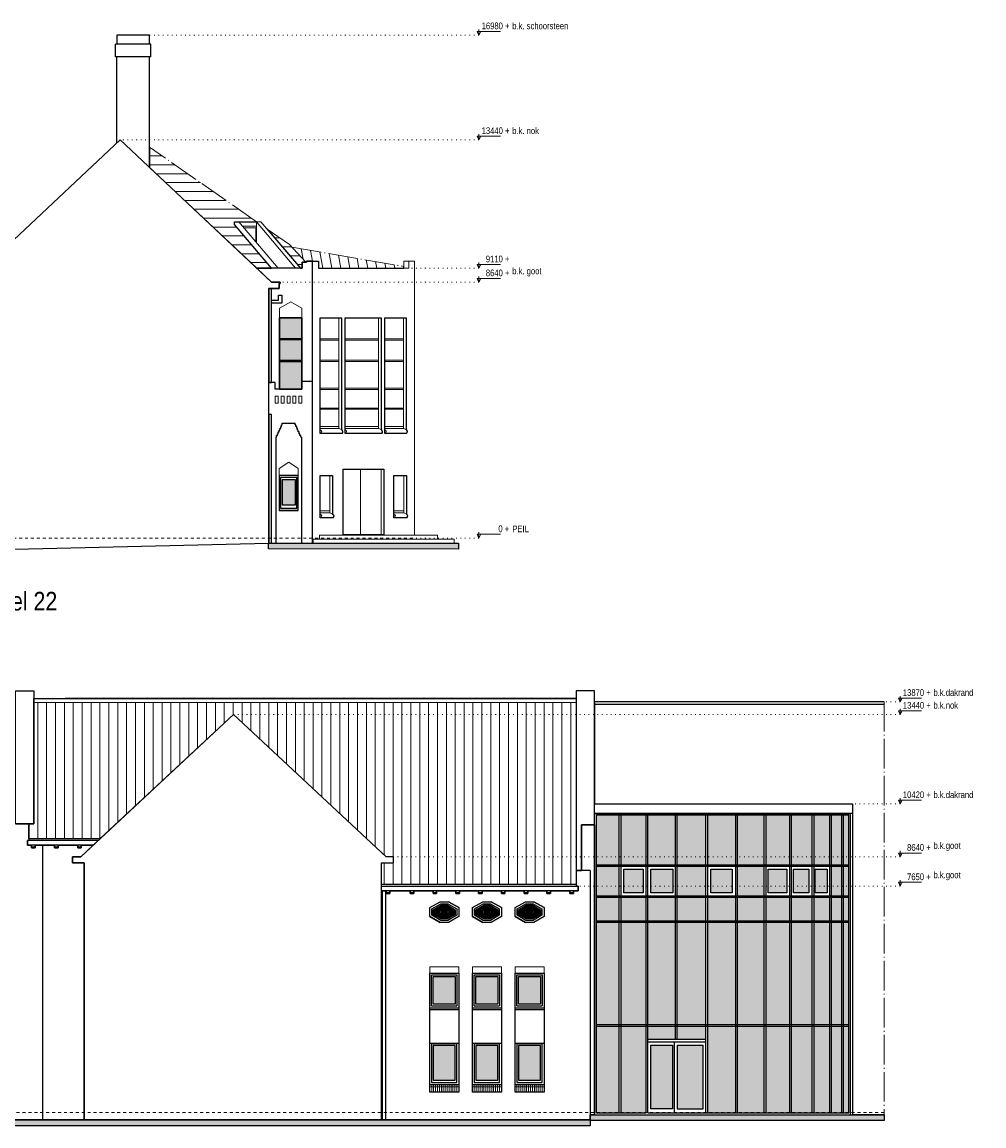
# Model space of a CAD drawing. Extents: x -59835 to 56084, y -767 to 195624.
# Tile 35 of 35: x -7850 to 24638, y 158353 to 195624. Entities that reach past the tile are written whole.
import ezdxf

# ---------------------------------------------------------------- set-up
doc = ezdxf.new("R2010")
doc.units = 0
doc.header["$MEASUREMENT"] = 0
for name, pattern in [('DASHDOT', [1250, 1000, -112.5, 25, -112.5]), ('DASHED', [200, 100, -100]), ('DOT', [150, 25, -125])]:
    doc.linetypes.add(name, pattern=pattern)
for name, color, linetype in [('101 - TEKSTEN', 7, 'Continuous'), ('102 - MAATVOERING', 7, 'Continuous'), ('21 - BUITENWANDEN', 92, 'Continuous'), ('27 - DAKEN', 92, 'Continuous'), ('31 - BUITENKOZIJNEN', 7, 'Continuous'), ('31.1 - ARCERING', 7, 'Continuous'), ('52 - AFVOERVOORZIENINGEN', 92, 'Continuous'), ('90 - TERREIN', 7, 'Continuous')]:
    doc.layers.add(name, color=color, linetype=linetype)

msp = doc.modelspace()

# ---------------------------------------------------------------- hatches: boundary and pattern name
at = {"layer": '27 - DAKEN', "linetype": 'Continuous', "lineweight": 13}
h = msp.add_hatch(dxfattribs=at)
h.set_pattern_fill("~A--G'$~", color=253, style=0, pattern_type=0)
h.set_pattern_definition([(7e-07, (-3550, 191403), (-4e-06, 300), [])])
h.paths.add_polyline_path([(-3550, 191403), (-3550, 190714.875), (78.625, 187313), (570, 187313), (-670, 188793), (-670, 188883), (73, 188883)])
h = msp.add_hatch(dxfattribs=at)
h.set_pattern_fill("~A--G'$~", color=253, style=0, pattern_type=0)
h.set_pattern_definition([(7e-07, (430.88, 188634.06), (-4e-06, 300), [])])
h.paths.add_polyline_path([(430.875, 188634.0625), (1550, 187313), (1610, 187313), (1610, 187513), (1740, 187513), (1180, 188113)])
h = msp.add_hatch(dxfattribs=at)
h.set_pattern_fill("~A--G'$~", color=253, style=0, pattern_type=0)
h.set_pattern_definition([(100.0195, (1264, 188023), (-295.425, -52.195), [])])
h.paths.add_polyline_path([(1264, 188023), (5050, 187373), (5050, 187313), (2160, 187313), (2160, 187553), (1760, 187553), (1760, 187513), (1740, 187513)])
h = msp.add_hatch(dxfattribs=at)
h.set_pattern_fill("~A--G'$~", color=253, style=0, pattern_type=0)
h.set_pattern_definition([(90, (-7620, 168043), (-300, -1e-05), [])])
h.paths.add_polyline_path([(-7620, 168043), (-7620, 168553), (-7450, 168553), (-7450, 172653), (10870, 172653), (10870, 166503), (4290, 166503), (4290, 167233), (4690, 167233), (4690, 167443), (4450, 167443), (-710, 172243), (-5225, 168043)])
at = {"layer": '31.1 - ARCERING', "linetype": 'Continuous', "lineweight": 5}
for points in [[(850, 184943), (850, 185643), (1600, 185643), (1600, 184943)], [(850, 184943), (850, 185643), (1600, 185643), (1600, 184943)], [(850, 184203), (850, 184903), (1600, 184903), (1600, 184203)], [(850, 184203), (850, 184903), (1600, 184903), (1600, 184203)], [(850, 183233), (850, 184163), (1600, 184163), (1600, 183233)], [(850, 183233), (850, 184163), (1600, 184163), (1600, 183233)], [(930, 179323), (930, 180173), (1380, 180173), (1380, 179323)], [(930, 179323), (930, 180173), (1380, 180173), (1380, 179323)], [(11550, 167173), (11550, 168853), (12320, 168853), (12320, 167173)], [(11550, 167173), (11550, 168853), (12320, 168853), (12320, 167173)], [(12380, 167173), (12380, 168853), (13230, 168853), (13230, 167173)], [(12380, 167173), (12380, 168853), (13230, 168853), (13230, 167173)], [(13290, 167173), (13290, 168853), (14215, 168853), (14215, 167173)], [(13290, 167173), (13290, 168853), (14215, 168853), (14215, 167173)], [(14275, 167173), (14275, 168853), (15250, 168853), (15250, 167173)], [(14275, 167173), (14275, 168853), (15250, 168853), (15250, 167173)], [(15310, 167173), (15310, 168853), (16260, 168853), (16260, 167173)], [(15310, 167173), (15310, 168853), (16260, 168853), (16260, 167173)], [(16320, 167173), (16320, 168853), (17220, 168853), (17220, 167173)], [(16320, 167173), (16320, 168853), (17220, 168853), (17220, 167173)], [(17280, 167173), (17280, 168853), (18080, 168853), (18080, 167173)], [(17280, 167173), (17280, 168853), (18080, 168853), (18080, 167173)], [(18140, 167173), (18140, 168853), (18840, 168853), (18840, 167173)], [(18140, 167173), (18140, 168853), (18840, 168853), (18840, 167173)], [(18900, 167173), (18900, 168853), (19430, 168853), (19430, 167173)], [(18900, 167173), (18900, 168853), (19430, 168853), (19430, 167173)], [(19490, 167173), (19490, 168853), (19840, 168853), (19840, 167173)], [(19490, 167173), (19490, 168853), (19840, 168853), (19840, 167173)], [(19900, 167173), (19900, 168853), (20070, 168853), (20070, 167173)], [(19900, 167173), (19900, 168853), (20070, 168853), (20070, 167173)], [(11550, 166123), (11550, 167123), (12320, 167123), (12320, 166123)], [(11550, 166123), (11550, 167123), (12320, 167123), (12320, 166123)], [(12480, 166223), (12480, 167023), (13130, 167023), (13130, 166223)], [(12480, 166223), (12480, 167023), (13130, 167023), (13130, 166223)], [(13390, 166223), (13390, 167023), (14130, 167023), (14130, 166223)], [(13390, 166223), (13390, 167023), (14130, 167023), (14130, 166223)], [(14275, 166123), (14275, 167123), (15250, 167123), (15250, 166123)], [(14275, 166123), (14275, 167123), (15250, 167123), (15250, 166123)], [(15410, 166223), (15410, 167023), (16140, 167023), (16140, 166223)], [(15410, 166223), (15410, 167023), (16140, 167023), (16140, 166223)], [(16320, 166123), (16320, 167123), (17220, 167123), (17220, 166123)], [(16320, 166123), (16320, 167123), (17220, 167123), (17220, 166123)], [(17350, 166223), (17350, 167023), (17980, 167023), (17980, 166223)], [(17350, 166223), (17350, 167023), (17980, 167023), (17980, 166223)], [(18210, 166223), (18210, 167023), (18720, 167023), (18720, 166223)], [(18210, 166223), (18210, 167023), (18720, 167023), (18720, 166223)], [(18940, 166223), (18940, 167023), (19340, 167023), (19340, 166223)], [(18940, 166223), (18940, 167023), (19340, 167023), (19340, 166223)], [(19490, 166123), (19490, 167123), (19840, 167123), (19840, 166123)], [(19490, 166123), (19490, 167123), (19840, 167123), (19840, 166123)], [(19900, 166123), (19900, 167123), (20070, 167123), (20070, 166123)], [(19900, 166123), (19900, 167123), (20070, 167123), (20070, 166123)], [(11550, 165283), (11550, 166073), (12320, 166073), (12320, 165283)], [(11550, 165283), (11550, 166073), (12320, 166073), (12320, 165283)], [(12380, 165283), (12380, 166073), (13230, 166073), (13230, 165283)], [(12380, 165283), (12380, 166073), (13230, 166073), (13230, 165283)], [(13290, 165283), (13290, 166073), (14215, 166073), (14215, 165283)], [(13290, 165283), (13290, 166073), (14215, 166073), (14215, 165283)], [(14275, 165283), (14275, 166073), (15250, 166073), (15250, 165283)], [(14275, 165283), (14275, 166073), (15250, 166073), (15250, 165283)], [(15310, 165283), (15310, 166073), (16260, 166073), (16260, 165283)], [(15310, 165283), (15310, 166073), (16260, 166073), (16260, 165283)], [(16320, 165283), (16320, 166073), (17220, 166073), (17220, 165283)], [(16320, 165283), (16320, 166073), (17220, 166073), (17220, 165283)], [(17280, 165283), (17280, 166073), (18080, 166073), (18080, 165283)], [(17280, 165283), (17280, 166073), (18080, 166073), (18080, 165283)], [(18140, 165283), (18140, 166073), (18840, 166073), (18840, 165283)], [(18140, 165283), (18140, 166073), (18840, 166073), (18840, 165283)], [(18900, 165283), (18900, 166073), (19430, 166073), (19430, 165283)], [(18900, 165283), (18900, 166073), (19430, 166073), (19430, 165283)], [(19490, 165283), (19490, 166073), (19840, 166073), (19840, 165283)], [(19490, 165283), (19490, 166073), (19840, 166073), (19840, 165283)], [(19900, 165283), (19900, 166073), (20070, 166073), (20070, 165283)], [(19900, 165283), (19900, 166073), (20070, 166073), (20070, 165283)], [(6040, 165588), (6040, 165653.375), (6271.875, 165785.875), (6271.875, 165588)], [(6040, 165588), (6040, 165653.375), (6271.875, 165785.875), (6271.875, 165588)], [(6040, 165558), (6271.875, 165558), (6271.875, 165360.125), (6040, 165492.625)], [(6040, 165558), (6271.875, 165558), (6271.875, 165360.125), (6040, 165492.625)], [(6301.875, 165588), (6301.875, 165803), (6518, 165803), (6518, 165588)], [(6301.875, 165588), (6301.875, 165803), (6518, 165803), (6518, 165588)], [(6301.875, 165558), (6518, 165558), (6518, 165343), (6301.875, 165343)], [(6301.875, 165558), (6518, 165558), (6518, 165343), (6301.875, 165343)], [(6548, 165588), (6548, 165785.875), (6780, 165653.3125), (6780, 165588)], [(6548, 165588), (6548, 165785.875), (6780, 165653.3125), (6780, 165588)], [(6548, 165360.125), (6548, 165558), (6780, 165558), (6780, 165492.625)], [(6548, 165360.125), (6548, 165558), (6780, 165558), (6780, 165492.625)], [(7480, 165588), (7480, 165653.375), (7711.875, 165785.875), (7711.875, 165588)], [(7480, 165588), (7480, 165653.375), (7711.875, 165785.875), (7711.875, 165588)], [(7480, 165558), (7711.875, 165558), (7711.875, 165360.125), (7480, 165492.625)], [(7480, 165558), (7711.875, 165558), (7711.875, 165360.125), (7480, 165492.625)], [(7741.875, 165588), (7741.875, 165803), (7958, 165803), (7958, 165588)], [(7741.875, 165588), (7741.875, 165803), (7958, 165803), (7958, 165588)], [(7741.875, 165558), (7958, 165558), (7958, 165343), (7741.875, 165343)], [(7741.875, 165558), (7958, 165558), (7958, 165343), (7741.875, 165343)], [(7988, 165588), (7988, 165785.875), (8220, 165653.3125), (8220, 165588)], [(7988, 165588), (7988, 165785.875), (8220, 165653.3125), (8220, 165588)], [(7988, 165360.125), (7988, 165558), (8220, 165558), (8220, 165492.625)], [(7988, 165360.125), (7988, 165558), (8220, 165558), (8220, 165492.625)], [(8920, 165588), (8920, 165653.375), (9151.875, 165785.875), (9151.875, 165588)], [(8920, 165588), (8920, 165653.375), (9151.875, 165785.875), (9151.875, 165588)], [(8920, 165558), (9151.875, 165558), (9151.875, 165360.125), (8920, 165492.625)], [(8920, 165558), (9151.875, 165558), (9151.875, 165360.125), (8920, 165492.625)], [(9181.875, 165588), (9181.875, 165803), (9398, 165803), (9398, 165588)], [(9181.875, 165588), (9181.875, 165803), (9398, 165803), (9398, 165588)], [(9181.875, 165558), (9398, 165558), (9398, 165343), (9181.875, 165343)], [(9181.875, 165558), (9398, 165558), (9398, 165343), (9181.875, 165343)], [(9428, 165588), (9428, 165785.875), (9660, 165653.3125), (9660, 165588)], [(9428, 165588), (9428, 165785.875), (9660, 165653.3125), (9660, 165588)], [(9428, 165360.125), (9428, 165558), (9660, 165558), (9660, 165492.625)], [(9428, 165360.125), (9428, 165558), (9660, 165558), (9660, 165492.625)], [(11550, 161773), (11550, 165233), (12320, 165233), (12320, 161773)], [(11550, 161773), (11550, 165233), (12320, 165233), (12320, 161773)], [(12380, 161773), (12380, 165233), (13230, 165233), (13230, 161773)], [(12380, 161773), (12380, 165233), (13230, 165233), (13230, 161773)], [(13290, 161773), (13290, 165233), (14215, 165233), (14215, 161773)], [(13290, 161773), (13290, 165233), (14215, 165233), (14215, 161773)], [(14275, 161773), (14275, 165233), (15250, 165233), (15250, 161773)], [(14275, 161773), (14275, 165233), (15250, 165233), (15250, 161773)], [(15310, 161773), (15310, 165233), (16260, 165233), (16260, 161773)], [(15310, 161773), (15310, 165233), (16260, 165233), (16260, 161773)], [(16320, 161773), (16320, 165233), (17220, 165233), (17220, 161773)], [(16320, 161773), (16320, 165233), (17220, 165233), (17220, 161773)], [(17280, 161773), (17280, 165233), (18080, 165233), (18080, 161773)], [(17280, 161773), (17280, 165233), (18080, 165233), (18080, 161773)], [(18140, 161773), (18140, 165233), (18840, 165233), (18840, 161773)], [(18140, 161773), (18140, 165233), (18840, 165233), (18840, 161773)], [(18900, 161773), (18900, 165233), (19430, 165233), (19430, 161773)], [(18900, 161773), (18900, 165233), (19430, 165233), (19430, 161773)], [(19490, 161773), (19490, 165233), (19840, 165233), (19840, 161773)], [(19490, 161773), (19490, 165233), (19840, 165233), (19840, 161773)], [(19900, 161773), (19900, 165233), (20070, 165233), (20070, 161773)], [(19900, 161773), (19900, 165233), (20070, 165233), (20070, 161773)], [(6040, 162463), (6040, 163393), (6780, 163393), (6780, 162463)], [(6040, 162463), (6040, 163393), (6780, 163393), (6780, 162463)], [(7480, 162463), (7480, 163393), (8220, 163393), (8220, 162463)], [(7480, 162463), (7480, 163393), (8220, 163393), (8220, 162463)], [(8920, 162463), (8920, 163393), (9660, 163393), (9660, 162463)], [(8920, 162463), (8920, 163393), (9660, 163393), (9660, 162463)], [(11550, 158793), (11550, 161723), (12320, 161723), (12320, 158793)], [(11550, 158793), (11550, 161723), (12320, 161723), (12320, 158793)], [(12380, 158793), (12380, 161723), (13230, 161723), (13230, 158793)], [(12380, 158793), (12380, 161723), (13230, 161723), (13230, 158793)], [(13290, 161286.5), (13290, 161723), (14215, 161723), (14215, 161286.5)], [(13290, 161286.5), (13290, 161723), (14215, 161723), (14215, 161286.5)], [(14275, 161286.5), (14275, 161723), (15250, 161723), (15250, 161286.5)], [(14275, 161286.5), (14275, 161723), (15250, 161723), (15250, 161286.5)], [(15310, 158793), (15310, 161723), (16260, 161723), (16260, 158793)], [(15310, 158793), (15310, 161723), (16260, 161723), (16260, 158793)], [(16320, 158793), (16320, 161723), (17220, 161723), (17220, 158793)], [(16320, 158793), (16320, 161723), (17220, 161723), (17220, 158793)], [(17280, 158793), (17280, 161723), (18080, 161723), (18080, 158793)], [(17280, 158793), (17280, 161723), (18080, 161723), (18080, 158793)], [(18140, 158793), (18140, 161723), (18840, 161723), (18840, 158793)], [(18140, 158793), (18140, 161723), (18840, 161723), (18840, 158793)], [(18900, 158793), (18900, 161723), (19430, 161723), (19430, 158793)], [(18900, 158793), (18900, 161723), (19430, 161723), (19430, 158793)], [(19490, 158793), (19490, 161723), (19840, 161723), (19840, 158793)], [(19490, 158793), (19490, 161723), (19840, 161723), (19840, 158793)], [(19900, 158793), (19900, 161723), (20070, 161723), (20070, 158793)], [(19900, 158793), (19900, 161723), (20070, 161723), (20070, 158793)], [(6040, 159903), (6040, 161063), (6780, 161063), (6780, 159903)], [(6040, 159903), (6040, 161063), (6780, 161063), (6780, 159903)], [(7480, 159903), (7480, 161063), (8220, 161063), (8220, 159903)], [(7480, 159903), (7480, 161063), (8220, 161063), (8220, 159903)], [(8920, 159903), (8920, 161063), (9660, 161063), (9660, 159903)], [(8920, 159903), (8920, 161063), (9660, 161063), (9660, 159903)], [(13390, 158933), (13390, 161076.5), (14120, 161076.5), (14120, 158933)], [(13390, 158933), (13390, 161076.5), (14120, 161076.5), (14120, 158933)], [(14280, 158933), (14280, 161076.5), (15150, 161076.5), (15150, 158933)], [(14280, 158933), (14280, 161076.5), (15150, 161076.5), (15150, 158933)]]:
    msp.add_hatch(color=253, dxfattribs=at).paths.add_polyline_path(points)
at = {"layer": '90 - TERREIN', "linetype": 'Continuous', "lineweight": 5}
for points in [[(469.875, 177833), (470, 178033), (6890, 178028.5), (6889.875, 177828.5)], [(-21750, 158353), (-21750, 158553), (11340, 158553), (11340, 158353)], [(11340, 158533), (11340, 158733), (21266.25, 158733), (21266.25, 158533)]]:
    msp.add_hatch(color=7, dxfattribs=at).paths.add_polyline_path(points)

# ---------------------------------------------------------------- linework, layer by layer
at = {"layer": '102 - MAATVOERING', "color": 213, "linetype": 'Continuous', "lineweight": 13}
for points in [[(7582, 195376.75), (7582, 195183), (7519.5, 195308), (8307, 195308)], [(7582, 195183), (7644.5, 195308)], [(7582, 191836.75), (7582, 191643), (7519.5, 191768), (8307, 191768)], [(7582, 191643), (7644.5, 191768)], [(7582, 187506.75), (7582, 187313), (7519.5, 187438), (8307, 187438)], [(7582, 187313), (7644.5, 187438)], [(7582, 187036.75), (7582, 186843), (7519.5, 186968), (8307, 186968)], [(7582, 186843), (7644.5, 186968)], [(7582, 178396.75), (7582, 178203), (7519.5, 178328), (8307, 178328)], [(7582, 178203), (7644.5, 178328)], [(21809.5, 172866.75), (21809.5, 172673), (21747, 172798), (22534.5, 172798)], [(21809.5, 172673), (21872, 172798)], [(21809.5, 172436.75), (21809.5, 172243), (21747, 172368), (22534.5, 172368)], [(21809.5, 172243), (21872, 172368)], [(21809.5, 169416.75), (21809.5, 169223), (21747, 169348), (22534.5, 169348)], [(21809.5, 169223), (21872, 169348)], [(21809.5, 167636.75), (21809.5, 167443), (21747, 167568), (22534.5, 167568)], [(21809.5, 167443), (21872, 167568)], [(21809.5, 166646.75), (21809.5, 166453), (21747, 166578), (22534.5, 166578)], [(21809.5, 166453), (21872, 166578)]]:
    msp.add_lwpolyline(points, dxfattribs=at)
at = {"layer": '102 - MAATVOERING', "color": 8, "linetype": 'DOT', "lineweight": 5}
for points in [[(7582, 195183), (-3550, 195183)], [(7582, 191643), (-4540, 191643)], [(7582, 187313), (5210, 187313)], [(7582, 186843), (870, 186843)], [(7582, 178203), (5400, 178203)], [(21809.5, 172673), (21266.25, 172673)], [(21809.5, 172243), (-710, 172243)], [(21809.5, 169223), (20200, 169223)], [(21809.5, 167443), (4690, 167443)], [(21809.5, 166453), (10930, 166453)]]:
    msp.add_lwpolyline(points, dxfattribs=at)
at = {"layer": '102 - MAATVOERING', "color": 213, "linetype": 'DASHED', "lineweight": 13}
for points in [[(-9550, 178203), (5400, 178203)], [(21266.25, 158803), (-21350, 158803)]]:
    msp.add_lwpolyline(points, dxfattribs=at)
at = {"layer": '21 - BUITENWANDEN', "color": 92, "linetype": 'Continuous', "lineweight": 25}
for points in [[(-3550, 194883), (-3550, 195183), (-4650, 195183), (-4650, 194883)], [(-3500, 194883), (-4700, 194883)], [(-4700, 194453), (-4700, 194883)], [(-3500, 194453), (-3500, 194883)], [(-3500, 194453), (-4700, 194453)], [(-4650, 191539.875), (-4650, 194453)], [(-3550, 190714.875), (-3550, 194453)], [(-9550, 186633), (-9910, 186633), (-9910, 186793), (-9950, 186793), (-9950, 186843), (-9660, 186843), (-4540, 191643)], [(470, 186633), (830, 186633), (830, 186793), (870, 186793), (870, 186843), (580, 186843), (-4540, 191643)], [(1950, 187553), (1760, 187553), (1760, 187513), (1610, 187513), (1610, 187313), (78.625, 187313), (580, 186843), (870, 186843), (870, 186793), (830, 186793), (830, 186633), (470, 186633)], [(1950, 187553), (1950, 178031.9375)], [(470, 186633), (470, 178033)], [(470, 186633), (470, 178033)], [(1950, 183493), (1600, 183493), (1600, 183233), (700, 183233), (700, 183453), (470, 183453)], [(830, 181843), (857.5, 181843), (857.5, 181903)], [(857.5, 181903), (885, 181903), (885, 181963)], [(885, 181963), (912.5, 181963), (912.5, 182023)], [(912.5, 182023), (940, 182023), (940, 182083)], [(940, 182083), (1370, 182083)], [(1397.5, 182023), (1370, 182023), (1370, 182083)], [(1425, 181963), (1397.5, 181963), (1397.5, 182023)], [(1452.5, 181903), (1425, 181903), (1425, 181963)], [(1480, 181843), (1452.5, 181843), (1452.5, 181903)], [(720, 181603), (747.5, 181603), (747.5, 181663)], [(720, 181603), (720, 178032.25)], [(747.5, 181663), (775, 181663), (775, 181723)], [(775, 181723), (802.5, 181723), (802.5, 181783)], [(802.5, 181783), (830, 181783), (830, 181843)], [(1507.5, 181783), (1480, 181783), (1480, 181843)], [(1535, 181723), (1507.5, 181723), (1507.5, 181783)], [(1562.5, 181663), (1535, 181663), (1535, 181723)], [(1590, 181603), (1562.5, 181603), (1562.5, 181663)], [(1590, 181603), (1590, 178032.25)], [(2980, 180523), (4370, 180523), (4370, 178303)], [(2980, 180523), (2980, 178303)], [(-9550, 177793), (470, 178033)], [(470, 178033), (1980, 178032.25)], [(21266.25, 172673), (11490, 172673)], [(11490, 172633), (11490, 169223), (20200, 169223), (20200, 158733)], [(21266.25, 172583), (11490, 172583)], [(-5750, 158553), (-5750, 167233), (-6150, 167233), (-6150, 167443), (-5870, 167443), (-710, 172243), (4450, 167443)], [(-8070, 168553), (-7620, 168553), (-7620, 167993), (-7670, 167993), (-7670, 167833), (-7530, 167833)], [(11490, 168523), (11040, 168523), (11040, 166973)], [(11490, 168523), (11490, 158733)], [(-7410, 167833), (-7410, 167743), (-7530, 167743), (-7530, 167833)], [(-7410, 167833), (-6750, 167833)], [(-7150, 158553), (-7150, 167833)], [(-6630, 167833), (-6630, 167743), (-6750, 167743), (-6750, 167833)], [(-6630, 167833), (-5970, 167833)], [(-5450.75, 167833), (-5870, 167443), (-6150, 167443), (-6150, 167233), (-5750, 167233), (-5750, 158553)], [(-5850, 167833), (-5850, 167743), (-5970, 167743), (-5970, 167833)], [(-5850, 167833), (-5450.75, 167833)], [(4290, 158553), (4290, 167233), (4690, 167233), (4690, 167443), (4450, 167443)], [(11340, 166973), (10870, 166973), (10870, 166453), (10930, 166453), (10930, 166293), (10770, 166293)], [(11340, 166973), (11340, 158553)], [(4290, 166293), (4290, 158553)], [(4290, 166293), (4450, 166293)], [(4570, 166293), (4570, 166203), (4450, 166203), (4450, 166293)], [(4570, 166293), (5260, 166293)], [(5380, 166293), (5380, 166203), (5260, 166203), (5260, 166293)], [(5380, 166293), (6030, 166293)], [(6150, 166293), (6150, 166203), (6030, 166203), (6030, 166293)], [(6150, 166293), (6800, 166293)], [(6920, 166293), (6920, 166203), (6800, 166203), (6800, 166293)], [(6920, 166293), (7570, 166293)], [(7690, 166293), (7690, 166203), (7570, 166203), (7570, 166293)], [(7690, 166293), (8340, 166293)], [(8460, 166293), (8460, 166203), (8340, 166203), (8340, 166293)], [(8460, 166293), (9110, 166293)], [(9230, 166293), (9230, 166203), (9110, 166203), (9110, 166293)], [(9230, 166293), (9880, 166293)], [(10000, 166293), (10000, 166203), (9880, 166203), (9880, 166293)], [(10000, 166293), (10650, 166293)], [(10770, 166293), (10770, 166203), (10650, 166203), (10650, 166293)], [(10770, 166293), (10930, 166293), (10930, 166453), (10870, 166453)], [(5920, 165723), (6270, 165923)], [(6900, 165723), (6550, 165923)], [(7360, 165723), (7710, 165923)], [(8340, 165723), (7990, 165923)], [(8800, 165723), (9150, 165923)], [(9780, 165723), (9430, 165923)], [(5920, 165423), (6270, 165223)], [(6900, 165423), (6550, 165223)], [(7360, 165423), (7710, 165223)], [(8340, 165423), (7990, 165223)], [(8800, 165423), (9150, 165223)], [(9780, 165423), (9430, 165223)], [(-5750, 158553), (-21350, 158553)], [(11340, 158553), (-5750, 158553)], [(11490, 158733), (11340, 158733)], [(21266.25, 158733), (20200, 158733)]]:
    msp.add_lwpolyline(points, dxfattribs=at)
at = {"layer": '21 - BUITENWANDEN', "color": 5, "linetype": 'Continuous', "lineweight": 5}
for points in [[(570, 187313), (-670, 188793), (-670, 188883), (220, 188883), (1550, 187313)], [(-530, 188883), (800, 187313)], [(73, 188883), (73, 188733), (-403, 188733)], [(-352.125, 188673), (40, 188673), (40, 188210.125)], [(1390, 187313), (73, 188883)], [(73, 188733), (73, 188171.1875)], [(1950, 187553), (2160, 187553), (2160, 187313), (5210, 187313), (5210, 187553), (5400, 187553), (5400, 178303)], [(5210, 187553), (5050, 187553), (5050, 187313)], [(1225, 186173), (850, 185963)], [(1225, 186173), (1600, 185963)], [(850, 185643), (850, 185963)], [(1600, 185643), (1600, 185963)], [(700, 182993), (700, 182753)], [(800, 182993), (700, 182993)], [(700, 182753), (800, 182753)], [(800, 182993), (800, 182753)], [(900, 182993), (900, 182753)], [(1000, 182993), (900, 182993)], [(900, 182753), (1000, 182753)], [(1000, 182993), (1000, 182753)], [(1100, 182993), (1100, 182753)], [(1200, 182993), (1100, 182993)], [(1100, 182753), (1200, 182753)], [(1200, 182993), (1200, 182753)], [(1300, 182993), (1300, 182753)], [(1400, 182993), (1300, 182993)], [(1300, 182753), (1400, 182753)], [(1400, 182993), (1400, 182753)], [(1500, 182993), (1500, 182753)], [(1600, 182993), (1500, 182993)], [(1500, 182753), (1600, 182753)], [(1600, 182993), (1600, 182753)], [(1155, 180763), (830, 180553)], [(1155, 180763), (1480, 180553)], [(830, 180313), (830, 180553)], [(1480, 180313), (1480, 180553)], [(2200, 178163), (6180, 178163)], [(5920, 163513), (5920, 163723), (6900, 163723), (6900, 163513)], [(7360, 163513), (7360, 163723), (8340, 163723), (8340, 163513)], [(8800, 163513), (8800, 163723), (9780, 163723), (9780, 163513)]]:
    msp.add_lwpolyline(points, dxfattribs=at)
at = {"layer": '21 - BUITENWANDEN', "color": 92, "linetype": 'Continuous', "lineweight": 25}
for points in [[(1600, 183233), (1600, 185643), (850, 185643), (850, 183233)], [(1480, 179133), (1480, 180313), (830, 180313), (830, 179133)], [(-8070, 168553), (-8070, 173043), (-7450, 173043), (-7450, 168553)], [(5920, 165423), (5920, 165723), (6270, 165923), (6550, 165923), (6900, 165723), (6900, 165423), (6550, 165223), (6270, 165223)], [(7360, 165423), (7360, 165723), (7710, 165923), (7990, 165923), (8340, 165723), (8340, 165423), (7990, 165223), (7710, 165223)], [(8800, 165423), (8800, 165723), (9150, 165923), (9430, 165923), (9780, 165723), (9780, 165423), (9430, 165223), (9150, 165223)], [(5920, 159493), (5920, 163513), (6900, 163513), (6900, 159493)], [(7360, 159493), (7360, 163513), (8340, 163513), (8340, 159493)], [(8800, 159493), (8800, 163513), (9780, 163513), (9780, 159493)]]:
    msp.add_lwpolyline(points, close=True, dxfattribs=at)
for points in [[(2220, 181733), (2220, 185643), (2940, 185643), (2940, 181863, -0.4597332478), (2950, 181732.9688)], [(3060, 181733), (3060, 185643), (4280, 185643), (4280, 181863, -0.4597332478), (4290, 181732.9688)], [(4400, 181733), (4400, 185643), (5120, 185643), (5120, 181863, -0.4597332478), (5130, 181732.9688)], [(2220, 178883), (2220, 180313), (2640, 180313), (2640, 179013, -0.4597332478), (2650, 178882.9766)], [(4710, 178883), (4710, 180313), (5130, 180313), (5130, 179013, -0.4597332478), (5140, 178882.9766)]]:
    msp.add_lwpolyline(points, format="xyb", close=True, dxfattribs=at)
at = {"layer": '21 - BUITENWANDEN', "color": 5, "linetype": 'Continuous', "lineweight": 5}
msp.add_lwpolyline([(2200, 178303), (6180, 178303), (6180, 178163), (6740, 178163), (6740, 178032.25), (1980, 178032.25), (1980, 178163), (2200, 178163)], close=True, dxfattribs=at)
at = {"layer": '21 - BUITENWANDEN', "color": 213, "linetype": 'DASHDOT', "lineweight": 13}
msp.add_lwpolyline([(21266.25, 172673), (21266.25, 158733)], dxfattribs=at)
at = {"layer": '27 - DAKEN', "color": 213, "linetype": 'DASHDOT', "lineweight": 13}
for points in [[(73, 188883), (-3550, 191403)], [(430.875, 188634.0625), (1180, 188113), (1740, 187513)], [(1264, 188023), (5050, 187373)]]:
    msp.add_lwpolyline(points, dxfattribs=at)
at = {"layer": '27 - DAKEN', "color": 92, "linetype": 'Continuous', "lineweight": 25}
for points in [[(-3550, 191403), (-3550, 190714.875), (78.625, 187313), (570, 187313), (-670, 188793), (-670, 188883), (73, 188883)], [(430.875, 188634.0625), (1550, 187313), (1610, 187313), (1610, 187513), (1740, 187513)], [(1740, 187513), (1760, 187513), (1760, 187553), (2160, 187553), (2160, 187313), (5050, 187313), (5050, 187373)], [(10870, 172783), (-6381.75, 172783)], [(11490, 169223), (20200, 169223), (20200, 168903), (11490, 168903)]]:
    msp.add_lwpolyline(points, dxfattribs=at)
for points in [[(11490, 168523), (11490, 173043), (10870, 173043), (10870, 166973), (11040, 166973), (11040, 168523)], [(10870, 172783), (10870, 166503), (4290, 166503), (4290, 167233), (4690, 167233), (4690, 167443), (4450, 167443), (-710, 172243), (-5225, 168043), (-7620, 168043), (-7620, 168553), (-7450, 168553), (-7450, 172783)]]:
    msp.add_lwpolyline(points, close=True, dxfattribs=at)
at = {"layer": '27 - DAKEN', "color": 5, "linetype": 'Continuous', "lineweight": 5}
msp.add_lwpolyline([(-7450, 172653), (10870, 172653)], dxfattribs=at)
at = {"layer": '31 - BUITENKOZIJNEN', "color": 92, "linetype": 'Continuous', "lineweight": 25}
for points in [[(850, 183233), (850, 185643), (1600, 185643), (1600, 183233)], [(850, 184943), (1600, 184943)], [(850, 184903), (1600, 184903)], [(850, 184203), (1600, 184203)], [(850, 184163), (1600, 184163)], [(850, 183233), (1600, 183233)], [(1380, 180173), (1380, 179323)], [(11490, 158733), (11490, 168903)], [(11490, 168903), (20130, 168903)], [(11550, 158793), (11550, 168853)], [(11550, 168853), (20070, 168853)], [(12320, 158793), (12320, 168853)], [(12380, 158793), (12380, 168853)], [(13230, 158793), (13230, 168853)], [(13290, 158793), (13290, 168853)], [(14215, 161286.5), (14215, 168853)], [(14275, 161286.5), (14275, 168853)], [(15250, 158793), (15250, 168853)], [(15310, 158793), (15310, 168853)], [(16260, 158793), (16260, 168853)], [(16320, 158793), (16320, 168853)], [(17220, 158793), (17220, 168853)], [(17280, 158793), (17280, 168853)], [(18080, 158793), (18080, 168853)], [(18140, 158793), (18140, 168853)], [(18840, 158793), (18840, 168853)], [(18900, 158793), (18900, 168853)], [(19430, 158793), (19430, 168853)], [(19490, 158793), (19490, 168853)], [(19840, 158793), (19840, 168853)], [(19900, 158793), (19900, 168853)], [(20070, 158793), (20070, 168853)], [(20130, 158733), (20130, 168903)], [(11550, 167173), (20070, 167173)], [(11550, 167123), (20070, 167123)], [(11550, 166123), (20070, 166123)], [(11550, 166073), (20070, 166073)], [(11550, 165283), (20070, 165283)], [(11550, 165233), (20070, 165233)], [(5980, 162403), (5980, 163453), (6840, 163453), (6840, 162403)], [(6040, 162463), (6040, 163393), (6780, 163393), (6780, 162463)], [(7420, 162403), (7420, 163453), (8280, 163453), (8280, 162403)], [(7480, 162463), (7480, 163393), (8220, 163393), (8220, 162463)], [(8860, 162403), (8860, 163453), (9720, 163453), (9720, 162403)], [(8920, 162463), (8920, 163393), (9660, 163393), (9660, 162463)], [(5920, 162343), (6900, 162343)], [(5920, 162283), (6900, 162283)], [(5980, 162403), (6840, 162403)], [(6780, 162463), (6040, 162463)], [(7360, 162343), (8340, 162343)], [(7360, 162283), (8340, 162283)], [(7420, 162403), (8280, 162403)], [(8220, 162463), (7480, 162463)], [(8800, 162343), (9780, 162343)], [(8800, 162283), (9780, 162283)], [(8860, 162403), (9720, 162403)], [(9660, 162463), (8920, 162463)], [(11550, 161773), (20070, 161773)], [(11550, 161723), (20070, 161723)], [(5920, 161143), (6900, 161143)], [(7360, 161143), (8340, 161143)], [(8800, 161143), (9780, 161143)], [(13290, 161286.5), (15250, 161286.5)], [(13290, 161196.5), (15250, 161196.5)], [(13390, 158933), (13390, 161076.5)], [(13390, 161076.5), (14120, 161076.5)], [(14120, 161076.5), (14120, 158933)], [(14180, 161196.5), (14180, 158793)], [(14280, 161076.5), (14280, 158933)], [(14280, 161076.5), (15150, 161076.5)], [(15150, 158933), (15150, 161076.5)], [(11550, 158793), (13230, 158793)], [(13290, 158793), (20070, 158793)], [(14120, 158933), (13390, 158933)], [(14280, 158933), (15150, 158933)], [(11490, 158733), (20130, 158733)]]:
    msp.add_lwpolyline(points, dxfattribs=at)
at = {"layer": '31 - BUITENKOZIJNEN', "color": 5, "linetype": 'Continuous', "lineweight": 5}
for points in [[(2220, 185643), (2850, 185643), (2850, 181973), (2220, 181973)], [(3060, 185643), (4190, 185643), (4190, 181973), (3060, 181973)], [(4400, 185643), (5030, 185643), (5030, 181973), (4400, 181973)], [(2980, 180523), (4280, 180523), (4280, 178323), (2980, 178323)], [(2220, 180313), (2550, 180313), (2550, 179123), (2220, 179123)], [(4710, 180313), (5040, 180313), (5040, 179123), (4710, 179123)]]:
    msp.add_lwpolyline(points, close=True, dxfattribs=at)
for points in [[(2850, 185643), (2940, 185643), (2940, 181863)], [(4190, 185643), (4280, 185643), (4280, 181863)], [(5030, 185643), (5120, 185643), (5120, 181863)], [(2220, 184923), (2850, 184923)], [(2220, 184883), (2850, 184883)], [(3060, 184923), (4190, 184923)], [(3060, 184883), (4190, 184883)], [(4400, 184923), (5030, 184923)], [(4400, 184883), (5030, 184883)], [(2220, 184203), (2850, 184203)], [(2220, 184163), (2850, 184163)], [(3060, 184203), (4190, 184203)], [(3060, 184163), (4190, 184163)], [(4400, 184203), (5030, 184203)], [(4400, 184163), (5030, 184163)], [(2220, 183263), (2850, 183263)], [(2220, 183223), (2850, 183223)], [(3060, 183263), (4190, 183263)], [(3060, 183223), (4190, 183223)], [(4400, 183263), (5030, 183263)], [(4400, 183223), (5030, 183223)], [(2220, 182593), (2850, 182593)], [(2220, 182553), (2850, 182553)], [(3060, 182593), (4190, 182593)], [(3060, 182553), (4190, 182553)], [(4400, 182593), (5030, 182593)], [(4400, 182553), (5030, 182553)], [(2220, 181973), (2220, 181903), (2850, 181903), (2850, 181973)], [(3060, 181973), (3060, 181903), (4190, 181903), (4190, 181973)], [(4400, 181973), (4400, 181903), (5030, 181903), (5030, 181973)], [(2980, 180523), (2980, 178323)], [(2980, 180523), (4370, 180523), (4370, 178323)], [(3580, 180523), (3580, 178323)], [(2550, 180313), (2640, 180313), (2640, 179013)], [(5040, 180313), (5130, 180313), (5130, 179013)], [(2220, 179123), (2220, 179053), (2550, 179053), (2550, 179123)], [(4710, 179123), (4710, 179053), (5040, 179053), (5040, 179123)], [(2980, 178323), (4370, 178323)], [(6040, 165588), (6271.875, 165588)], [(6040, 165558), (6271.875, 165558)], [(6271.875, 165785.875), (6271.875, 165588)], [(6271.875, 165360.125), (6271.875, 165558)], [(6301.875, 165803), (6301.875, 165588)], [(6301.875, 165588), (6518, 165588)], [(6301.875, 165343), (6301.875, 165558)], [(6518, 165558), (6301.875, 165558)], [(6518, 165803), (6518, 165588)], [(6518, 165343), (6518, 165558)], [(6548, 165785.875), (6548, 165588)], [(6548, 165588), (6780, 165588)], [(6548, 165360.125), (6548, 165558)], [(6548, 165558), (6780, 165558)], [(7480, 165588), (7711.875, 165588)], [(7480, 165558), (7711.875, 165558)], [(7711.875, 165785.875), (7711.875, 165588)], [(7711.875, 165360.125), (7711.875, 165558)], [(7741.875, 165803), (7741.875, 165588)], [(7741.875, 165588), (7958, 165588)], [(7741.875, 165343), (7741.875, 165558)], [(7958, 165558), (7741.875, 165558)], [(7958, 165803), (7958, 165588)], [(7958, 165343), (7958, 165558)], [(7988, 165785.875), (7988, 165588)], [(7988, 165588), (8220, 165588)], [(7988, 165360.125), (7988, 165558)], [(7988, 165558), (8220, 165558)], [(8920, 165588), (9151.875, 165588)], [(8920, 165558), (9151.875, 165558)], [(9151.875, 165785.875), (9151.875, 165588)], [(9151.875, 165360.125), (9151.875, 165558)], [(9181.875, 165803), (9181.875, 165588)], [(9181.875, 165588), (9398, 165588)], [(9181.875, 165343), (9181.875, 165558)], [(9398, 165558), (9181.875, 165558)], [(9398, 165803), (9398, 165588)], [(9398, 165343), (9398, 165558)], [(9428, 165785.875), (9428, 165588)], [(9428, 165588), (9660, 165588)], [(9428, 165360.125), (9428, 165558)], [(9428, 165558), (9660, 165558)], [(5920, 159673), (6900, 159673)], [(5985.25, 159743), (5985.25, 159493)], [(6050.625, 159743), (6050.625, 159493)], [(6115.875, 159743), (6115.875, 159493)], [(6181.25, 159743), (6181.25, 159493)], [(6246.5, 159743), (6246.5, 159493)], [(6311.875, 159743), (6311.875, 159493)], [(6377.125, 159743), (6377.125, 159493)], [(6442.5, 159743), (6442.5, 159493)], [(6507.75, 159743), (6507.75, 159493)], [(6573.125, 159743), (6573.125, 159493)], [(6638.375, 159743), (6638.375, 159493)], [(6703.75, 159743), (6703.75, 159493)], [(6769, 159743), (6769, 159493)], [(6834.375, 159743), (6834.375, 159493)], [(7360, 159673), (8340, 159673)], [(7425.25, 159743), (7425.25, 159493)], [(7490.625, 159743), (7490.625, 159493)], [(7555.875, 159743), (7555.875, 159493)], [(7621.25, 159743), (7621.25, 159493)], [(7686.5, 159743), (7686.5, 159493)], [(7751.875, 159743), (7751.875, 159493)], [(7817.125, 159743), (7817.125, 159493)], [(7882.5, 159743), (7882.5, 159493)], [(7947.75, 159743), (7947.75, 159493)], [(8013.125, 159743), (8013.125, 159493)], [(8078.375, 159743), (8078.375, 159493)], [(8143.75, 159743), (8143.75, 159493)], [(8209, 159743), (8209, 159493)], [(8274.375, 159743), (8274.375, 159493)], [(8800, 159673), (9780, 159673)], [(8865.25, 159743), (8865.25, 159493)], [(8930.625, 159743), (8930.625, 159493)], [(8995.875, 159743), (8995.875, 159493)], [(9061.25, 159743), (9061.25, 159493)], [(9126.5, 159743), (9126.5, 159493)], [(9191.875, 159743), (9191.875, 159493)], [(9257.125, 159743), (9257.125, 159493)], [(9322.5, 159743), (9322.5, 159493)], [(9387.75, 159743), (9387.75, 159493)], [(9453.125, 159743), (9453.125, 159493)], [(9518.375, 159743), (9518.375, 159493)], [(9583.75, 159743), (9583.75, 159493)], [(9649, 159743), (9649, 159493)], [(9714.375, 159743), (9714.375, 159493)]]:
    msp.add_lwpolyline(points, dxfattribs=at)
for points in [[(2850, 181903), (2940, 181863, -0.4597332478), (2950, 181732.9688), (2220, 181733), (2220, 181903)], [(4190, 181903), (4280, 181863, -0.4597332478), (4290, 181732.9688), (3060, 181733), (3060, 181903)], [(5030, 181903), (5120, 181863, -0.4597332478), (5130, 181732.9688), (4400, 181733), (4400, 181903)], [(2220, 181860.5, -0.7859961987), (2220, 181733)], [(3060, 181860.5, -0.7859961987), (3060, 181733)], [(4400, 181860.5, -0.7859961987), (4400, 181733)], [(2550, 179053), (2640, 179013, -0.4597332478), (2650, 178882.9766), (2220, 178883), (2220, 179053)], [(2220, 179010.5, -0.7859961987), (2220, 178883)], [(5040, 179053), (5130, 179013, -0.4597332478), (5140, 178882.9766), (4710, 178883), (4710, 179053)], [(4710, 179010.5, -0.7859961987), (4710, 178883)]]:
    msp.add_lwpolyline(points, format="xyb", dxfattribs=at)
at = {"layer": '31 - BUITENKOZIJNEN', "color": 92, "linetype": 'Continuous', "lineweight": 25}
for points in [[(1480, 179143), (1480, 180313), (830, 180313), (830, 179143)], [(1430, 179213), (1430, 180243), (880, 180243), (880, 179213)], [(1380, 180173), (930, 180173), (930, 179323), (1380, 179323)], [(12480, 166223), (12480, 167023), (13130, 167023), (13130, 166223)], [(13390, 166223), (13390, 167023), (14130, 167023), (14130, 166223)], [(15410, 166223), (15410, 167023), (16140, 167023), (16140, 166223)], [(17350, 166223), (17350, 167023), (17980, 167023), (17980, 166223)], [(18210, 166223), (18210, 167023), (18720, 167023), (18720, 166223)], [(18940, 166223), (18940, 167023), (19340, 167023), (19340, 166223)], [(5920, 165423), (5920, 165723), (6270, 165923), (6550, 165923), (6900, 165723), (6900, 165423), (6550, 165223), (6270, 165223)], [(7360, 165423), (7360, 165723), (7710, 165923), (7990, 165923), (8340, 165723), (8340, 165423), (7990, 165223), (7710, 165223)], [(8800, 165423), (8800, 165723), (9150, 165923), (9430, 165923), (9780, 165723), (9780, 165423), (9430, 165223), (9150, 165223)], [(5990, 165463.625), (5990, 165682.375), (6288.625, 165853), (6531.375, 165853), (6830, 165682.375), (6830, 165463.625), (6531.375, 165293), (6288.625, 165293)], [(6040, 165492.625), (6040, 165653.375), (6301.875, 165803), (6518, 165803), (6780, 165653.3125), (6780, 165492.625), (6518, 165343), (6301.875, 165343)], [(7430, 165463.625), (7430, 165682.375), (7728.625, 165853), (7971.375, 165853), (8270, 165682.375), (8270, 165463.625), (7971.375, 165293), (7728.625, 165293)], [(7480, 165492.625), (7480, 165653.375), (7741.875, 165803), (7958, 165803), (8220, 165653.3125), (8220, 165492.625), (7958, 165343), (7741.875, 165343)], [(8870, 165463.625), (8870, 165682.375), (9168.625, 165853), (9411.375, 165853), (9710, 165682.375), (9710, 165463.625), (9411.375, 165293), (9168.625, 165293)], [(8920, 165492.625), (8920, 165653.375), (9181.875, 165803), (9398, 165803), (9660, 165653.3125), (9660, 165492.625), (9398, 165343), (9181.875, 165343)], [(5920, 159493), (5920, 163513), (6900, 163513), (6900, 159493)], [(5920, 159743), (5920, 163513), (6900, 163513), (6900, 159743)], [(7360, 159493), (7360, 163513), (8340, 163513), (8340, 159493)], [(7360, 159743), (7360, 163513), (8340, 163513), (8340, 159743)], [(8800, 159493), (8800, 163513), (9780, 163513), (9780, 159493)], [(8800, 159743), (8800, 163513), (9780, 163513), (9780, 159743)], [(5980, 159823), (6840, 159823), (6840, 161123), (5980, 161123)], [(6040, 159903), (6780, 159903), (6780, 161063), (6040, 161063)], [(7420, 159823), (8280, 159823), (8280, 161123), (7420, 161123)], [(7480, 159903), (8220, 159903), (8220, 161063), (7480, 161063)], [(8860, 159823), (9720, 159823), (9720, 161123), (8860, 161123)], [(8920, 159903), (9660, 159903), (9660, 161063), (8920, 161063)]]:
    msp.add_lwpolyline(points, close=True, dxfattribs=at)
at = {"layer": '52 - AFVOERVOORZIENINGEN', "color": 92, "linetype": 'Continuous', "lineweight": 25}
for points in [[(490, 186633), (490, 183453), (570, 183453), (570, 186633)], [(570, 186233), (810, 186233), (810, 186403), (920, 186403), (920, 186133), (570, 186133)], [(490, 182373), (490, 178032.9375), (570, 178032.9375), (570, 182373)], [(570, 182373), (490, 182373)], [(-5278.75, 167993), (-7670, 167993)], [(-7670, 167833), (-7670, 167993)], [(-5450.75, 167833), (-7670, 167833)], [(-5450.75, 167833), (-5278.75, 167993)], [(4310, 166293), (4310, 158553)], [(4420, 166293), (4420, 158553)], [(4310, 158553), (4420, 158553)]]:
    msp.add_lwpolyline(points, dxfattribs=at)
for points in [[(-7410, 167833), (-7530, 167833), (-7530, 167743), (-7410, 167743)], [(-6630, 167833), (-6750, 167833), (-6750, 167743), (-6630, 167743)], [(-5850, 167833), (-5970, 167833), (-5970, 167743), (-5850, 167743)], [(10930, 166453), (10930, 166293), (4290, 166293), (4290, 166453)], [(4570, 166293), (4450, 166293), (4450, 166203), (4570, 166203)], [(5380, 166293), (5260, 166293), (5260, 166203), (5380, 166203)], [(6150, 166293), (6030, 166293), (6030, 166203), (6150, 166203)], [(6920, 166293), (6800, 166293), (6800, 166203), (6920, 166203)], [(7690, 166293), (7570, 166293), (7570, 166203), (7690, 166203)], [(8460, 166293), (8340, 166293), (8340, 166203), (8460, 166203)], [(9230, 166293), (9110, 166293), (9110, 166203), (9230, 166203)], [(10000, 166293), (9880, 166293), (9880, 166203), (10000, 166203)], [(10770, 166293), (10650, 166293), (10650, 166203), (10770, 166203)]]:
    msp.add_lwpolyline(points, close=True, dxfattribs=at)
at = {"layer": '52 - AFVOERVOORZIENINGEN', "color": 5, "linetype": 'Continuous', "lineweight": 5}
for points in [[(-7410, 167773), (-7530, 167773)], [(-6630, 167773), (-6750, 167773)], [(-5850, 167773), (-5970, 167773)], [(4570, 166233), (4450, 166233)], [(5380, 166233), (5260, 166233)], [(6150, 166233), (6030, 166233)], [(6920, 166233), (6800, 166233)], [(7690, 166233), (7570, 166233)], [(8460, 166233), (8340, 166233)], [(9230, 166233), (9110, 166233)], [(10000, 166233), (9880, 166233)], [(10770, 166233), (10650, 166233)]]:
    msp.add_lwpolyline(points, dxfattribs=at)
at = {"layer": '90 - TERREIN', "color": 92, "linetype": 'Continuous', "lineweight": 25}
for points in [[(469.875, 177833), (470, 178033)], [(6889.875, 177828.5), (469.875, 177833)], [(470, 178033), (6890, 178028.5)], [(6890, 178028.5), (6889.875, 177828.5)], [(-21750, 158553), (11340, 158553)], [(11340, 158733), (21266.25, 158733)], [(11340, 158533), (11340, 158733)], [(11340, 158553), (11340, 158353)], [(21266.25, 158533), (11340, 158533)], [(21266.25, 158733), (21266.25, 158533)], [(11340, 158353), (-21750, 158353)]]:
    msp.add_lwpolyline(points, dxfattribs=at)

# ---------------------------------------------------------------- texts
at = {"layer": '101 - TEKSTEN', "color": 7, "linetype": 'Continuous', "lineweight": 0, "insert": (-9550, 175747), "char_height": 629.999983, "attachment_point": 7, "line_spacing_factor": 1.333333}
msp.add_mtext('{\\fArial Narrow|b0|i0|c12|p0;Gevel 22}', dxfattribs=at)
at = {"layer": '102 - MAATVOERING', "color": 7, "linetype": 'Continuous', "lineweight": 0, "char_height": 224.999994, "attachment_point": 7, "line_spacing_factor": 0.8}
for s, insert in [('{\\fArial Narrow|b0|i0|c12|p0; 16980 + }', (7602.125, 195379.25)), ('{\\fArial Narrow|b0|i0|c12|p0;b.k. schoorsteen}', (8707, 195379.25)), ('{\\fArial Narrow|b0|i0|c12|p0; 13440 + }', (7602.125, 191839.25)), ('{\\fArial Narrow|b0|i0|c12|p0;b.k. nok}', (8707, 191839.25)), ('{\\fArial Narrow|b0|i0|c12|p0;  9110 + }', (7671.5, 187509.25)), ('{\\fArial Narrow|b0|i0|c12|p0; }', (8707, 187509.25)), ('{\\fArial Narrow|b0|i0|c12|p0;  8640 + }', (7671.5, 187039.25)), ('{\\fArial Narrow|b0|i0|c12|p0;b.k. goot}', (8707, 187039.25)), ('{\\fArial Narrow|b0|i0|c12|p0;     0 + }', (7879.875, 178399.25)), ('{\\fArial Narrow|b0|i0|c12|p0;PEIL}', (8707, 178399.25)), ('{\\fArial Narrow|b0|i0|c12|p0; 13870 + }', (21829.625, 172869.25)), ('{\\fArial Narrow|b0|i0|c12|p0;b.k.dakrand}', (22934.5, 172869.25)), ('{\\fArial Narrow|b0|i0|c12|p0; 13440 + }', (21829.625, 172439.25)), ('{\\fArial Narrow|b0|i0|c12|p0;b.k.nok}', (22934.5, 172439.25)), ('{\\fArial Narrow|b0|i0|c12|p0; 10420 + }', (21829.625, 169419.25)), ('{\\fArial Narrow|b0|i0|c12|p0;b.k.dakrand}', (22934.5, 169419.25)), ('{\\fArial Narrow|b0|i0|c12|p0;  8640 + }', (21899, 167639.25)), ('{\\fArial Narrow|b0|i0|c12|p0;b.k.goot}', (22934.5, 167639.25)), ('{\\fArial Narrow|b0|i0|c12|p0;  7650 + }', (21899, 166649.25)), ('{\\fArial Narrow|b0|i0|c12|p0;b.k.goot}', (22934.5, 166649.25))]:
    msp.add_mtext(s, dxfattribs=dict(at, insert=insert))

doc.saveas('drawing.dxf')
